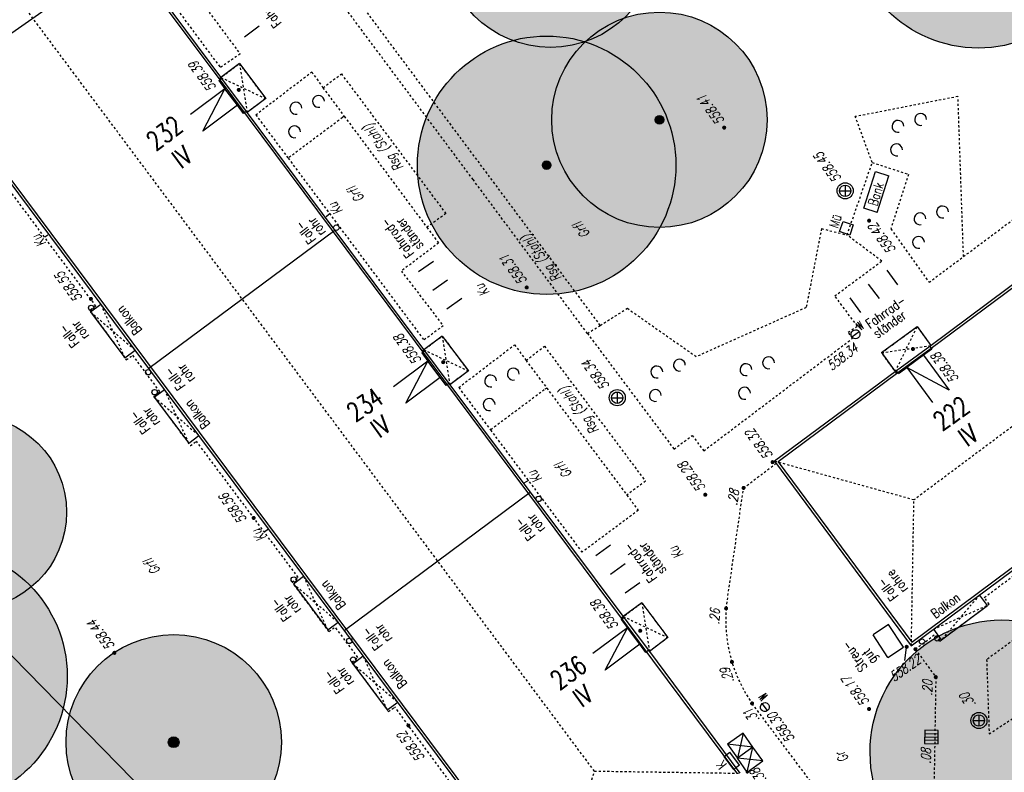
# Model space of a CAD drawing. Header units: metres. Extents: x 2 to 485, y 6 to 594.
# Tile 10 of 176: x 110 to 155, y 103 to 138. Entities that reach past the tile are written whole.
import ezdxf
from ezdxf.enums import TextEntityAlignment as Align

# ---------------------------------------------------------------- set-up
doc = ezdxf.new("R2010")
doc.units = ezdxf.units.M
doc.header["$LTSCALE"] = 0.0125
for name, pattern in [('260241_A_bea$0$GESTRICHELT', [0.4, 0.2, -0.2]), ('260241_A_bea$0$GESTRICHELTX2', [0.7, 0.5, -0.2]), ('260241_A_bea$0$PUNKTIERT', [0.2, 0, -0.2])]:
    doc.linetypes.add(name, pattern=pattern)
for name, color, linetype in [('260241_A_bea$0$B07_FLSTGR', 9, 'Continuous'), ('260241_A_bea$0$B10_GEBAEUDE', 1, 'Continuous'), ('260241_A_bea$0$B13_GEB_ZUBEHOER', 12, 'Continuous'), ('260241_A_bea$0$B14_GEB_ZUB_GESTR', 12, 'Continuous'), ('260241_A_bea$0$B15_GEB_TXT', 12, 'Continuous'), ('260241_A_bea$0$B24_EINFASS_GESTR', 5, 'Continuous'), ('260241_A_bea$0$B25_EINFASS_GEPKT', 7, '260241_A_bea$0$PUNKTIERT'), ('260241_A_bea$0$B28_VEINFASS_TXT', 5, 'Continuous'), ('260241_A_bea$0$B30_BEWSYM', 3, 'Continuous'), ('260241_A_bea$0$B32_BEWLIN_GESTR', 3, 'Continuous'), ('260241_A_bea$0$B34_ZUBEHOER_1', 6, 'Continuous'), ('260241_A_bea$0$B38_SPARTEN1_SYM', 2, 'Continuous'), ('260241_A_bea$0$B39_SPARTEN1_LIN', 2, 'Continuous'), ('260241_A_bea$0$B41_SPARTEN2_LIN', 2, 'Continuous'), ('260241_A_bea$0$B53_HAUPTHOEHEN', 4, 'Continuous'), ('260241_A_bea$0$B54_HOEHEN', 253, 'Continuous')]:
    doc.layers.add(name, color=color, linetype=linetype)
doc.layers.add('260241_A_bea$0$f_fill_baum', color=86, linetype='Continuous', lineweight=18)
doc.styles.add('260241_A_bea$0$ROMANS', font='ROMANS')
doc.styles.add('260241_A_bea$0$SIMPLEX8', font='SIMPLEX8')

# ---------------------------------------------------------------- blocks, each defined once
blk = doc.blocks.new('260241_A_bea$0$HOEHENPKT_ZENTR')
at = {"const_width": 0.75}
blk.add_lwpolyline([(-0.375, 0, 1), (0.375, 0, 1)], format="xyb", close=True, dxfattribs=at)
blk = doc.blocks.new('260241_A_bea$0$PAPIERK_RUND')
blk.add_circle((0, 0), 0.5)
blk = doc.blocks.new('260241_A_bea$0$BAUMSTAMM')
at = {"const_width": 0.5}
blk.add_lwpolyline([(-0.25, 0, 1), (0.25, 0, 1)], format="xyb", close=True, dxfattribs=at)
blk.add_circle((0, 0), 0.5)
blk = doc.blocks.new('260241_A_bea$0$GEBUESCH_SYM')
for centre in [(0, 0.127), (-0.18, 0.002), (0.18, 0.002)]:
    blk.add_arc(centre, 0.055, 309.521, 230.4790000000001)

msp = doc.modelspace()

# ---------------------------------------------------------------- hatches: boundary and pattern name
at = {"layer": '260241_A_bea$0$f_fill_baum'}
h = msp.add_hatch(color=256, dxfattribs=at)
h.dxf.hatch_style = 1
edge = h.paths.add_edge_path()
edge.add_ellipse((154.22252122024, 142.3793067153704), major_axis=(-4.242640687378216, 4.242640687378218), ratio=0.9999999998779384, start_angle=0, end_angle=360)
h = msp.add_hatch(color=256, dxfattribs=at)
h.dxf.hatch_style = 1
edge = h.paths.add_edge_path()
edge.add_ellipse((134.3495212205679, 141.4123067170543), major_axis=(3.535533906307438, 3.535533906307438), ratio=0.9999999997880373, start_angle=0, end_angle=360)
h = msp.add_hatch(color=256, dxfattribs=at)
h.dxf.hatch_style = 1
edge = h.paths.add_edge_path()
edge.add_ellipse((139.410521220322, 133.0473067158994), major_axis=(3.535533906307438, 3.535533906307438), ratio=0.9999999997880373, start_angle=0, end_angle=360)
h = msp.add_hatch(color=256, dxfattribs=at)
h.dxf.hatch_style = 1
edge = h.paths.add_edge_path()
edge.add_ellipse((134.1735212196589, 130.9393067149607), major_axis=(-4.242640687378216, 4.242640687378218), ratio=0.9999999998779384, start_angle=0, end_angle=360)
h = msp.add_hatch(color=256, dxfattribs=at)
h.dxf.hatch_style = 1
edge = h.paths.add_edge_path()
edge.add_arc((107.3765212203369, 114.8323067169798), 4.5, 0, 360)
h = msp.add_hatch(color=256, dxfattribs=at)
h.dxf.hatch_style = 1
edge = h.paths.add_edge_path()
edge.add_ellipse((105.9085212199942, 107.2113067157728), major_axis=(-4.242640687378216, 4.242640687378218), ratio=0.9999999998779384, start_angle=0, end_angle=360)
h = msp.add_hatch(color=256, dxfattribs=at)
h.dxf.hatch_style = 1
edge = h.paths.add_edge_path()
edge.add_arc((155.3168786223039, 103.7119522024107), 6.1139412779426, 76.94662665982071, 129.1172260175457, ccw=False)
edge.add_arc((155.2273331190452, 103.3257298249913), 6.510408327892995, 26.504753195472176, 76.94662664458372, ccw=False)
edge.add_arc((155.3054144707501, 103.3646678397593), 6.423156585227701, -14.3596893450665, 26.504753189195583, ccw=False)
edge.add_arc((155.6458071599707, 103.2775250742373), 6.071786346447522, 303.5555866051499, 345.64031068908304, ccw=False)
edge.add_arc((155.6339222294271, 103.295443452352), 6.09328797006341, 266.0943813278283, 303.5555865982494, ccw=False)
edge.add_arc((155.6567604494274, 103.6299631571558), 6.428586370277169, 229.6585000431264, 266.09438135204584, ccw=False)
edge.add_arc((155.7155163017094, 103.6991440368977), 6.519351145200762, 180.2104908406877, 229.6585000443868, ccw=False)
edge.add_arc((155.3284502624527, 103.6977220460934), 6.132282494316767, 129.1172260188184, 180.2104908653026, ccw=False)
h = msp.add_hatch(color=256, dxfattribs=at)
h.dxf.hatch_style = 1
edge = h.paths.add_edge_path()
edge.add_ellipse((116.852521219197, 104.1493067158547), major_axis=(3.535533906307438, 3.535533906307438), ratio=0.9999999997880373, start_angle=0, end_angle=360)

# ---------------------------------------------------------------- linework, layer by layer
at = {"color": 252}
for p, q in [((148.0385212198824, 130.0148067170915), (148.0385212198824, 129.489806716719)), ((147.7760212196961, 129.7523067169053), (148.3010212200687, 129.7523067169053)), ((147.7752011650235, 127.8594485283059), (147.9396630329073, 128.3316267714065)), ((147.9396630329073, 128.3316267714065), (148.4118412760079, 128.1671649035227)), ((148.4118412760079, 128.1671649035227), (148.2473794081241, 127.6949866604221)), ((148.2473794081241, 127.6949866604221), (147.7752011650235, 127.8594485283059)), ((148.3519819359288, 122.9679447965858), (148.6810605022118, 123.2166686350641)), ((137.4525212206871, 120.4088067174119), (137.4525212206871, 119.8838067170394)), ((137.1900212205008, 120.1463067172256), (137.7150212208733, 120.1463067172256)), ((144.4313544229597, 105.619369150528), (144.1836880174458, 105.9492442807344)), ((154.2495212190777, 105.419806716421), (154.2495212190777, 104.8948067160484)), ((153.9870212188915, 105.1573067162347), (154.512021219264, 105.1573067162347)), ((151.737101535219, 104.710805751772), (151.7270221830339, 104.0858870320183)), ((151.7320618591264, 104.3983463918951), (152.35698057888, 104.38826703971)), ((151.734581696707, 104.5545760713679), (152.359500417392, 104.5444967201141)), ((152.3620202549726, 104.7007263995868), (151.737101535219, 104.710805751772)), ((152.3519409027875, 104.0758076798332), (152.3620202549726, 104.7007263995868)), ((151.7270221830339, 104.0858870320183), (152.3519409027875, 104.0758076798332)), ((152.3544607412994, 104.2320373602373), (151.7295420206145, 104.2421167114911))]:
    msp.add_line(p, q, dxfattribs=at)
for centre, major_axis, ratio, start_param, end_param in [((148.0385212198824, 129.7523067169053), (-0.2651650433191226, 0.2651650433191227), 0.9999999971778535, 3.926990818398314, 10.2101761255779), ((148.0385212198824, 129.7523067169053), (-0.1856155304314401, 0.1856155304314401), 0.9999999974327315, 3.926990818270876, 10.21017612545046), ((124.4057212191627, 128.0410837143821), (0.08838834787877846, 0.08838834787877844), 0.999999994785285, 5.497787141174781, 11.78097244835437), ((113.0191792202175, 124.316366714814), (0.08838834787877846, 0.08838834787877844), 0.999999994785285, 5.497787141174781, 11.78097244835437), ((148.5165212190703, 123.0923067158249), (0.1458407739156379, 0.1458407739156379), 0.9999999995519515, 6.145002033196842, 12.42818734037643), ((115.6672892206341, 121.3303317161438), (0.08838834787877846, 0.08838834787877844), 0.999999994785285, 5.497787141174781, 11.78097244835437), ((115.9669012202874, 120.4005927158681), (0.08838834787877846, 0.08838834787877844), 0.999999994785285, 5.497787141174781, 11.78097244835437), ((137.4525212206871, 120.1463067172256), (-0.2651650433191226, 0.2651650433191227), 0.9999999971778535, 3.926990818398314, 10.2101761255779), ((137.4525212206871, 120.1463067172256), (-0.1856155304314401, 0.1856155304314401), 0.9999999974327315, 3.926990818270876, 10.21017612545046), ((133.8036982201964, 115.4489377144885), (0.08838834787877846, 0.08838834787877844), 0.999999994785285, 5.497787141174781, 11.78097244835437), ((122.429849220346, 111.7044737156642), (0.08838834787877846, 0.08838834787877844), 0.999999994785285, 5.497787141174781, 11.78097244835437), ((125.0029642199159, 108.8557887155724), (0.08838834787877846, 0.08838834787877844), 0.999999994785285, 5.497787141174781, 11.78097244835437), ((151.6101442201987, 108.8203277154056), (0.08838834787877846, 0.08838834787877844), 0.999999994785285, 5.497787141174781, 11.78097244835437), ((152.3108642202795, 108.9700687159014), (0.08838834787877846, 0.08838834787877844), 0.999999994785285, 5.497787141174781, 11.78097244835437), ((125.1892882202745, 107.9848787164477), (0.08838834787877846, 0.08838834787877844), 0.999999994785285, 5.497787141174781, 11.78097244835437), ((144.3075212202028, 105.7843067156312), (-0.1458407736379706, 0.1458407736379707), 0.9999999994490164, -0.1413927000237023, 6.141792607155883), ((154.2495212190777, 105.1573067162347), (-0.2651650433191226, 0.2651650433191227), 0.9999999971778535, 3.926990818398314, 10.2101761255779), ((154.2495212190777, 105.1573067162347), (-0.1856155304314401, 0.1856155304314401), 0.9999999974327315, 3.926990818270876, 10.21017612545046)]:
    msp.add_ellipse(centre, major_axis=major_axis, ratio=ratio, start_param=start_param, end_param=end_param, dxfattribs=at)
at = {"layer": '260241_A_bea$0$B07_FLSTGR', "color": 30, "linetype": 'Continuous'}
msp.add_line((147.9715212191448, 68.76030671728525), (68.77152121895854, 149.5203067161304), dxfattribs=at)
at = {"layer": '260241_A_bea$0$B10_GEBAEUDE', "color": 7, "linetype": 'Continuous'}
for p, q in [((134.5577402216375, 96.40749171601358), (86.69848621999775, 160.5668757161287)), ((103.1261322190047, 156.1653627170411), (118.9893982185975, 134.9027557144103)), ((114.7043772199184, 140.8302117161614), (105.8780242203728, 134.6711077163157)), ((151.1352422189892, 108.7964597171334), (187.2524352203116, 135.7396277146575)), ((118.9893982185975, 134.9027557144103), (142.9897532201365, 102.7334597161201)), ((162.9302232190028, 130.5520837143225), (152.0377242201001, 122.4307117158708)), ((124.339334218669, 127.9158287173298), (115.703102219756, 121.4997597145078)), ((152.0377242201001, 122.4307117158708), (150.4856392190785, 121.299650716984)), ((150.4856392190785, 121.299650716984), (144.9273132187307, 117.1704677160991)), ((144.9273132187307, 117.1704677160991), (151.1352422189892, 108.7964597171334)), ((124.7735322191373, 109.3400797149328), (133.4107102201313, 115.7568507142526))]:
    msp.add_line(p, q, dxfattribs=at)
at = {"layer": '260241_A_bea$0$B13_GEB_ZUBEHOER', "color": 7, "linetype": 'Continuous'}
for p, q in [((110.9625212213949, 145.8693067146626), (119.0785212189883, 134.9693067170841)), ((119.9055212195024, 135.6583067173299), (119.0434442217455, 135.0164157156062)), ((119.9055212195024, 135.6583067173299), (121.1245212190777, 134.0313067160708)), ((151.1105212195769, 108.6283067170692), (187.4205212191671, 135.7153067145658)), ((118.9485592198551, 134.8722607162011), (118.9893982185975, 134.9027557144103)), ((118.9893982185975, 134.9027557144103), (119.0785212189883, 134.9693067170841)), ((119.0785212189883, 134.9693067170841), (120.219521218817, 133.4413067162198)), ((119.2345212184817, 134.4893067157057), (117.6342712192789, 133.2896407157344)), ((118.2092712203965, 132.5226407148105), (119.2345212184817, 134.4893067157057)), ((118.9485592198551, 134.8722607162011), (119.2345212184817, 134.4893067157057)), ((119.8095212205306, 133.7223067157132), (119.2345212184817, 134.4893067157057)), ((121.1245212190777, 134.0313067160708), (120.2597952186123, 133.3872347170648)), ((119.8095212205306, 133.7223067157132), (118.2092712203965, 132.5226407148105)), ((120.0925212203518, 133.3463067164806), (119.8095212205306, 133.7223067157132)), ((115.0676152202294, 122.3516827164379), (106.9744382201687, 133.2012737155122)), ((120.219521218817, 133.4413067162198), (120.0925212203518, 133.3463067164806)), ((120.219521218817, 133.4413067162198), (128.500521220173, 122.3233067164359)), ((162.8585212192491, 130.6483067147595), (151.9665212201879, 122.5273067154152)), ((112.9865212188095, 124.130306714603), (113.4711822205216, 124.4918367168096)), ((112.9865212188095, 124.130306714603), (114.5882972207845, 121.9941387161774)), ((149.730437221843, 122.2371347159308), (151.3830402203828, 123.4455147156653)), ((151.3830402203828, 123.4455147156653), (152.021441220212, 122.5672267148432)), ((129.3243192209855, 123.0087447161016), (128.4656292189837, 122.3702307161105)), ((129.3243192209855, 123.0087447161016), (130.5369132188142, 121.3881307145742)), ((114.5882972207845, 121.9941387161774), (115.0676152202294, 122.3516827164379)), ((116.4275132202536, 120.5286247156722), (115.0676152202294, 122.3516827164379)), ((128.3710692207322, 122.2267707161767), (128.500521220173, 122.3233067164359)), ((128.3710692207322, 122.2267707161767), (128.6555282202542, 121.8453207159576)), ((128.500521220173, 122.3233067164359), (129.6355212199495, 120.8013067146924)), ((149.730437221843, 122.2371347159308), (150.3666732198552, 121.3615387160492)), ((151.9665212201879, 122.5273067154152), (150.414521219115, 121.3963067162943)), ((151.6787592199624, 122.1177557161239), (150.8996852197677, 121.5477587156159)), ((152.0606912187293, 122.3983097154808), (151.6787592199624, 122.1177557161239)), ((151.6787592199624, 122.1177557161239), (152.8679852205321, 120.4923147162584)), ((151.9665212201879, 122.5273067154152), (152.0606912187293, 122.3983097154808)), ((128.6555282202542, 121.8453207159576), (127.0615582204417, 120.651958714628)), ((127.6335362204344, 119.8879697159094), (128.6555282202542, 121.8453207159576)), ((129.2275062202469, 121.0813307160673), (128.6555282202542, 121.8453207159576)), ((130.5369132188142, 121.3881307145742), (129.6755842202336, 120.7474467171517)), ((150.414521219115, 121.3963067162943), (144.7595212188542, 117.1953067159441)), ((150.5107172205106, 121.2643037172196), (150.414521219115, 121.3963067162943)), ((150.5107172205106, 121.2643037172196), (150.8996852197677, 121.5477587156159)), ((152.8679852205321, 120.4923147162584), (150.8996852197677, 121.5477587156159)), ((150.8996852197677, 121.5477587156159), (152.0889122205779, 119.9223187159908)), ((129.2275062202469, 121.0813307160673), (127.6335362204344, 119.8879697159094)), ((129.5090202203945, 120.706805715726), (129.2275062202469, 121.0813307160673)), ((129.6355212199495, 120.8013067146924), (129.5090202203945, 120.706805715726)), ((129.6355212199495, 120.8013067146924), (137.7655212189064, 109.9413067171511)), ((115.9527452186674, 120.1744747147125), (116.4275132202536, 120.5286247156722)), ((124.4847102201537, 109.7272697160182), (116.4275132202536, 120.5286247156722)), ((115.9527452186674, 120.1744747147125), (117.5545212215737, 118.0383067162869)), ((117.5545212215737, 118.0383067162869), (118.0239462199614, 118.3884707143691)), ((144.7595212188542, 117.1953067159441), (151.1105212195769, 108.6283067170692)), ((122.4095212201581, 111.5103067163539), (122.8882732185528, 111.8674287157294)), ((122.4095212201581, 111.5103067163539), (124.0036712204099, 109.3684417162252)), ((154.6475212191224, 110.5043067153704), (154.2820382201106, 110.9942357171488)), ((138.5903862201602, 110.6279317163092), (137.7305672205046, 109.9882917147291)), ((138.5903862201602, 110.6279317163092), (139.8051152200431, 109.0051897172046)), ((152.5165212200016, 108.9093067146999), (154.6475212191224, 110.5043067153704)), ((137.6358992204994, 109.8446007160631), (137.7655212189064, 109.9413067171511)), ((137.6358992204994, 109.8446007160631), (137.9208592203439, 109.4626497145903)), ((137.7655212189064, 109.9413067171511), (138.9025212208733, 108.4173067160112)), ((124.0036712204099, 109.3684417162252), (124.4847102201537, 109.7272697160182)), ((125.6580912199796, 108.1542537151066), (124.4847102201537, 109.7272697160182)), ((137.9208592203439, 109.4626497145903), (136.3247962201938, 108.2671867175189)), ((136.8977812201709, 107.5021927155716), (137.9208592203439, 109.4626497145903)), ((138.4938442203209, 108.6976567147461), (137.9208592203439, 109.4626497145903)), ((152.5165212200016, 108.9093067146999), (152.1485032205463, 109.4026337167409)), ((139.8051152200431, 109.0051897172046), (138.9426542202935, 108.3633767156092)), ((138.4938442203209, 108.6976567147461), (136.8977812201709, 107.5021927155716)), ((138.7758532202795, 108.3226397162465), (138.4938442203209, 108.6976567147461)), ((138.9025212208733, 108.4173067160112), (138.7758532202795, 108.3226397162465)), ((138.9025212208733, 108.4173067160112), (143.1435212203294, 102.7113067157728)), ((125.1753712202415, 107.7941717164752), (125.6580912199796, 108.1542537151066)), ((134.535521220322, 96.25330671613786), (125.6580912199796, 108.1542537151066)), ((125.1753712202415, 107.7941717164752), (126.7695212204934, 105.6523067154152)), ((126.7695212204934, 105.6523067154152), (127.2545282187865, 106.014094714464))]:
    msp.add_line(p, q, dxfattribs=at)
at = {"layer": '260241_A_bea$0$B14_GEB_ZUB_GESTR', "color": 7, "linetype": '260241_A_bea$0$GESTRICHELTX2'}
for p, q in [((136.3915212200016, 102.8103067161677), (94.0615212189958, 159.5403067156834)), ((179.9815212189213, 136.8503067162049), (151.2315212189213, 115.4003067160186)), ((119.9055212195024, 135.6583067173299), (120.2597952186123, 133.3872347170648)), ((119.0434442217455, 135.0164157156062), (121.1245212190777, 134.0313067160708)), ((114.5882972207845, 121.9941387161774), (113.4711822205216, 124.4918367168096)), ((112.9865212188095, 124.130306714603), (115.0676152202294, 122.3516827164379)), ((150.3666732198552, 121.3615387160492), (151.3830402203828, 123.4455147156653)), ((129.3243192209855, 123.0087447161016), (129.6755842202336, 120.7474467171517)), ((149.730437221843, 122.2371347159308), (152.021441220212, 122.5672267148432)), ((128.4656292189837, 122.3702307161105), (130.5369132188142, 121.3881307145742)), ((117.5545212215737, 118.0383067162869), (116.4275132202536, 120.5286247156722)), ((115.9527452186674, 120.1744747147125), (118.0239462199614, 118.3884707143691)), ((151.2315212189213, 115.4003067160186), (144.7595212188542, 117.1953067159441)), ((151.1105212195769, 108.6283067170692), (151.2315212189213, 115.4003067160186)), ((124.0036712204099, 109.3684417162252), (122.8882732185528, 111.8674287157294)), ((122.4095212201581, 111.5103067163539), (124.4847102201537, 109.7272697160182)), ((154.2820382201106, 110.9942357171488), (152.5165212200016, 108.9093067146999)), ((138.5903862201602, 110.6279317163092), (138.9426542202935, 108.3633767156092)), ((152.1485032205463, 109.4026337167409), (154.6475212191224, 110.5043067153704)), ((137.7305672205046, 109.9882917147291), (139.8051152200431, 109.0051897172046)), ((126.7695212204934, 105.6523067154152), (125.6580912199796, 108.1542537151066)), ((125.1753712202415, 107.7941717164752), (127.2545282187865, 106.014094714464)), ((134.535521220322, 96.25330671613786), (136.3915212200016, 102.8103067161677)), ((136.3915212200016, 102.8103067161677), (143.1435212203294, 102.7113067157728))]:
    msp.add_line(p, q, dxfattribs=at)
at = {"layer": '260241_A_bea$0$B24_EINFASS_GESTR', "color": 252, "linetype": '260241_A_bea$0$GESTRICHELT'}
for p, q in [((143.3175212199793, 115.9563067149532), (144.9273132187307, 117.1704677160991)), ((142.5095212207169, 110.3653067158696), (143.3175212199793, 115.9563067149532)), ((151.3025212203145, 108.4693067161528), (152.2465212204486, 107.1723067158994)), ((152.2465212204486, 107.1723067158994), (152.136521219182, 100.3523067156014)), ((149.4305212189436, 98.34030671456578), (143.715521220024, 105.9523067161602))]:
    msp.add_line(p, q, dxfattribs=at)
msp.add_arc((149.2610422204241, 109.839095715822), 6.771996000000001, 175.543399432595, 215.0261537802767, dxfattribs=at)
at = {"layer": '260241_A_bea$0$B25_EINFASS_GEPKT', "color": 7, "linetype": '260241_A_bea$0$PUNKTIERT', "ltscale": 0.5}
for p, q in [((136.6643922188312, 123.5057887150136), (117.1545212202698, 149.6853067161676)), ((111.4125212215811, 145.7063067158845), (119.0195212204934, 135.4703067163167)), ((130.7545212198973, 130.2743067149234), (120.7365212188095, 143.7153067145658)), ((118.0145212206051, 138.689306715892), (119.9385212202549, 136.1053067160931)), ((119.9385212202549, 136.1053067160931), (119.0195212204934, 135.4703067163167)), ((153.5344882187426, 126.7003397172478), (165.9745212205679, 135.9823067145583)), ((118.9542482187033, 134.949869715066), (119.9055212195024, 135.6583067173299)), ((119.9055212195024, 135.6583067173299), (121.1245212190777, 134.0313067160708)), ((120.6615212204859, 133.2833067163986), (123.2635212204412, 135.2693067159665)), ((123.2635212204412, 135.2693067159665), (123.7865212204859, 134.5383067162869)), ((123.7865212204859, 134.5383067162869), (124.6395212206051, 135.1803067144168)), ((124.6395212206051, 135.1803067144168), (129.4925212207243, 128.693306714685)), ((123.7865212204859, 134.5383067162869), (124.7748602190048, 133.2104827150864)), ((121.1245212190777, 134.0313067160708), (120.1700362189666, 133.3202677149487)), ((120.6615212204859, 133.2833067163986), (122.1681582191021, 131.2657167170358)), ((124.7748602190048, 133.2104827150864), (128.6105212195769, 128.0573067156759)), ((122.1681582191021, 131.2657167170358), (128.4755212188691, 122.8193067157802)), ((113.2415212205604, 124.3993067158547), (108.4386792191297, 130.8377477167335)), ((148.1235212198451, 127.7003067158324), (149.2945212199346, 131.0623067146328)), ((149.2945212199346, 131.0623067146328), (150.9755212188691, 130.5133067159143)), ((150.9755212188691, 130.5133067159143), (150.1605212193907, 127.9833067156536)), ((136.066521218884, 123.1303067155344), (130.7545212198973, 130.2743067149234)), ((129.4925212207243, 128.693306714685), (128.6105212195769, 128.0573067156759)), ((128.6105212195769, 128.0573067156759), (129.156521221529, 127.3273067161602)), ((149.7355212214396, 126.4863067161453), (148.1235212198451, 127.7003067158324)), ((150.1605212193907, 127.9833067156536), (151.9315212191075, 125.5043067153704)), ((129.156521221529, 127.3273067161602), (127.4255212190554, 126.0283067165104)), ((151.9315212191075, 125.5043067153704), (153.5344882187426, 126.7003397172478)), ((147.5565212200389, 124.8723067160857), (149.7355212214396, 126.4863067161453)), ((127.4255212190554, 126.0283067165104), (129.3665212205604, 123.4863067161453)), ((148.6035212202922, 123.470306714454), (147.5565212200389, 124.8723067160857)), ((113.2415212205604, 124.3993067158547), (112.9535212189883, 124.2023067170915)), ((112.9535212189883, 124.2023067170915), (114.6525212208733, 121.9033067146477)), ((129.3665212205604, 123.4863067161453), (128.4755212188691, 122.8193067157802)), ((148.1785212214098, 123.1853067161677), (148.6035212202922, 123.470306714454)), ((136.066521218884, 123.1303067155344), (140.0875212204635, 117.7583067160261)), ((148.3835212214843, 122.9063067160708), (148.1785212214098, 123.1853067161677)), ((149.730437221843, 122.2371347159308), (151.3830402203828, 123.4455147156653)), ((151.3830402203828, 123.4455147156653), (152.0878202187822, 122.4760577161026)), ((128.3767832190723, 122.304034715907), (129.3243192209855, 123.0087447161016)), ((129.3243192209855, 123.0087447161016), (130.5369132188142, 121.3881307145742)), ((130.090521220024, 120.6193067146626), (132.6845212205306, 122.6043067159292)), ((132.6845212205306, 122.6043067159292), (133.2165212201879, 121.8773067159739)), ((141.4665212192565, 117.6783067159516), (148.3835212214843, 122.9063067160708)), ((114.6525212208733, 121.9033067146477), (114.9385212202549, 122.1153067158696)), ((114.9385212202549, 122.1153067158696), (116.2085212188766, 120.4093067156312)), ((133.2165212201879, 121.8773067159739), (134.0705212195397, 122.5343067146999)), ((134.0705212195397, 122.5343067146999), (138.7595212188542, 116.2693067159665)), ((150.4326352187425, 121.2709427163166), (149.730437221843, 122.2371347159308)), ((133.2165212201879, 121.8773067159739), (134.1764352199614, 120.5960557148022)), ((130.5369132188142, 121.3881307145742), (129.5861762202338, 120.6808327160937)), ((116.2085212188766, 120.4093067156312), (115.9185212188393, 120.2223067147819)), ((130.090521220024, 120.6193067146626), (131.5654102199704, 118.648063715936)), ((134.1764352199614, 120.5960557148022), (137.9005212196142, 115.6253067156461)), ((115.9185212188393, 120.2223067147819), (115.9527452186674, 120.1744747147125)), ((115.9527452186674, 120.1744747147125), (117.625521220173, 117.9193067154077)), ((131.5654102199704, 118.648063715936), (135.8135212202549, 112.9703067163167)), ((117.625521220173, 117.9193067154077), (117.9095212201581, 118.1243067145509)), ((122.6361082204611, 111.8040847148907), (117.9095212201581, 118.1243067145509)), ((140.0875212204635, 117.7583067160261), (140.9335212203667, 118.3943067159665)), ((140.9335212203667, 118.3943067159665), (141.4665212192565, 117.6783067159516)), ((166.5345212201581, 116.6533067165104), (154.6075212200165, 107.9843067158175)), ((138.7595212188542, 116.2693067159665), (137.9005212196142, 115.6253067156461)), ((137.9005212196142, 115.6253067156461), (138.4295212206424, 114.9143067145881)), ((154.499718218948, 110.8696757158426), (160.8258502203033, 115.5889247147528)), ((138.4295212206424, 114.9143067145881), (135.8135212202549, 112.9703067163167)), ((154.7245212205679, 104.537306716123), (168.6695212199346, 113.6913067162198)), ((122.349729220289, 111.5904627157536), (122.6361082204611, 111.8040847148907)), ((124.063463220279, 109.2882857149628), (122.349729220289, 111.5904627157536)), ((154.7276752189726, 110.5641007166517), (154.499718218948, 110.8696757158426)), ((137.6416052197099, 109.9219797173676), (138.5903862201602, 110.6279317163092)), ((138.5903862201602, 110.6279317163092), (139.8051152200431, 109.0051897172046)), ((152.4363672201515, 108.84951271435), (154.7276752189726, 110.5641007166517)), ((124.063463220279, 109.2882857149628), (124.3521282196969, 109.5036137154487)), ((125.405925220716, 108.0909097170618), (124.3521282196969, 109.5036137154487)), ((139.8051152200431, 109.0051897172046), (138.8531292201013, 108.2966447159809)), ((151.3025212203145, 108.4693067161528), (152.2058762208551, 109.1584857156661)), ((152.4363672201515, 108.84951271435), (152.2058762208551, 109.1584857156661)), ((125.1155792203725, 107.8743277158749), (125.405925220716, 108.0909097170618)), ((154.6075212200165, 107.9843067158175), (154.7245212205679, 104.537306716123)), ((125.1155792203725, 107.8743277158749), (126.8293132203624, 105.5721507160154)), ((126.8293132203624, 105.5721507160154), (127.1219462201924, 105.7904387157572)), ((131.7835212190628, 99.46230671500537), (127.1219462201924, 105.7904387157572))]:
    msp.add_line(p, q, dxfattribs=at)
at = {"layer": '260241_A_bea$0$B28_VEINFASS_TXT', "color": 252, "linetype": 'Continuous'}
for p, q in [((123.9305552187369, 128.5652327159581), (124.1239672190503, 128.7184037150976)), ((111.010709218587, 127.6877007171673), (110.8661742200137, 127.5925747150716)), ((133.1267522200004, 116.1884867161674), (133.3473462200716, 116.3128247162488)), ((121.2336262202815, 114.025847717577), (121.0747572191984, 113.9200937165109))]:
    msp.add_line(p, q, dxfattribs=at)
at = {"layer": '260241_A_bea$0$B30_BEWSYM'}
msp.add_lwpolyline([(151.459537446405, 108.4554948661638, -0.2316523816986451), (156.6977649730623, 109.6679097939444, -0.2237183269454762), (161.0534802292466, 106.2311431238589, -0.1802187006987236), (161.5278980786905, 101.771671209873, -0.1857214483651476), (159.0019611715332, 98.21760218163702, -0.1649267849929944), (155.2188893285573, 97.21630650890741, -0.1603346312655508), (151.4952663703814, 98.73009685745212, -0.2191691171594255), (149.1962091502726, 103.6751935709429, -0.226704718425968)], format="xyb", close=True, dxfattribs=at)
msp.add_circle((107.3765212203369, 114.8323067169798), 4.5, dxfattribs=at)
at = {"layer": '260241_A_bea$0$B32_BEWLIN_GESTR', "linetype": '260241_A_bea$0$GESTRICHELT'}
for p, q in [((153.2775212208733, 134.1293067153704), (148.5085212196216, 133.1953067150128)), ((153.5344882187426, 126.7003397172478), (153.2775212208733, 134.1293067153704)), ((124.6915212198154, 133.1483067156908), (122.1681582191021, 131.2657167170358)), ((124.7748602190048, 133.2104827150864), (124.6915212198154, 133.1483067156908)), ((149.2945212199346, 131.0623067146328), (148.5085212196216, 133.1953067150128)), ((146.9395212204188, 127.9973067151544), (146.2255212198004, 124.3323067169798)), ((146.9395212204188, 127.9973067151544), (148.1235212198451, 127.7003067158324)), ((136.6643922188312, 123.5057887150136), (137.9215212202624, 124.2953067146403)), ((137.9215212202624, 124.2953067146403), (141.1235212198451, 122.0503067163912)), ((146.2255212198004, 124.3323067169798), (141.1235212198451, 122.0503067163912)), ((136.066521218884, 123.1303067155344), (136.6643922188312, 123.5057887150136)), ((134.0655212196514, 120.513306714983), (131.5654102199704, 118.648063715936)), ((134.1764352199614, 120.5960557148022), (134.0655212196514, 120.513306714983))]:
    msp.add_line(p, q, dxfattribs=at)
at = {"layer": '260241_A_bea$0$B34_ZUBEHOER_1', "color": 252, "linetype": 'Continuous'}
for p, q in [((120.8145212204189, 137.3903067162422), (120.1335212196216, 136.8873067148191)), ((148.906821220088, 128.9405067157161), (149.4478212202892, 130.6495067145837)), ((149.4478212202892, 130.6495067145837), (150.0675212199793, 130.4533067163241)), ((149.5265212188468, 128.744306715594), (150.0675212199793, 130.4533067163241)), ((149.5265212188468, 128.744306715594), (148.906821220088, 128.9405067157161)), ((128.2245212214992, 126.0063067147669), (128.9155212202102, 126.4913067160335)), ((149.9705212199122, 126.0613067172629), (150.4727892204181, 125.3865067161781)), ((128.8815212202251, 125.1333067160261), (129.5725212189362, 125.6183067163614)), ((149.1120212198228, 125.4223067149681), (149.6141552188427, 124.7474067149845)), ((130.2295212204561, 124.7453067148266), (129.5385212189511, 124.2603067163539)), ((148.2535212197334, 124.7833067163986), (148.7555212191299, 124.1083067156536)), ((136.4505212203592, 112.8183067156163), (137.1405212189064, 113.3083067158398)), ((137.8215212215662, 112.4328067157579), (137.1315212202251, 111.942806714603)), ((138.5025212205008, 111.5573067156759), (137.8125212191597, 111.0673067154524)), ((150.0571212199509, 109.6217067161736), (149.3305212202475, 109.1433067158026)), ((150.7511212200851, 108.5677067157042), (150.0571212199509, 109.6217067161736)), ((150.0245212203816, 108.0893067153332), (149.3305212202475, 109.1433067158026)), ((150.0245212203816, 108.0893067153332), (150.7511212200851, 108.5677067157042))]:
    msp.add_line(p, q, dxfattribs=at)
at = {"layer": '260241_A_bea$0$B39_SPARTEN1_LIN', "color": 252, "linetype": 'Continuous'}
for p, q in [((142.4160212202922, 103.4873067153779), (142.6815212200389, 103.6833067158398)), ((142.8620212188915, 102.8833067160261), (142.4160212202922, 103.4873067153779)), ((143.1275212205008, 103.0793067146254), (142.6815212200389, 103.6833067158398)), ((143.1275212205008, 103.0793067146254), (142.8620212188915, 102.8833067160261))]:
    msp.add_line(p, q, dxfattribs=at)
at = {"layer": '260241_A_bea$0$B41_SPARTEN2_LIN', "color": 252, "linetype": 'Continuous'}
for p, q in [((143.3000212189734, 104.566706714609), (142.5785212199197, 104.0543067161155)), ((143.3000212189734, 104.566706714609), (143.0355212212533, 103.4108067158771)), ((143.7570212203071, 103.9232067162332), (143.3000212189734, 104.566706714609)), ((143.7570212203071, 103.9232067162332), (142.5785212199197, 104.0543067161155)), ((142.5785212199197, 104.0543067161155), (143.0355212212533, 103.4108067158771)), ((143.7570212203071, 103.9232067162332), (143.0355212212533, 103.4108067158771)), ((143.4925212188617, 102.7673067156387), (143.7570212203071, 103.9232067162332)), ((144.2140212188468, 103.2797067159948), (143.7570212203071, 103.9232067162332)), ((143.4925212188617, 102.7673067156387), (143.0355212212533, 103.4108067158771)), ((144.2140212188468, 103.2797067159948), (143.0355212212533, 103.4108067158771)), ((143.4925212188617, 102.7673067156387), (144.2140212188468, 103.2797067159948))]:
    msp.add_line(p, q, dxfattribs=at)
at = {"layer": '260241_A_bea$0$B53_HAUPTHOEHEN', "color": 252, "linetype": 'Continuous'}
msp.add_line((150.8771112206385, 108.542517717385), (150.7902722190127, 107.9503867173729), dxfattribs=at)

# ---------------------------------------------------------------- block references
at = {"layer": '260241_A_bea$0$B30_BEWSYM'}
for name, p, xscale, yscale in [('260241_A_bea$0$PAPIERK_RUND', (154.22252122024, 142.3793067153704), 12, 12), ('260241_A_bea$0$PAPIERK_RUND', (134.3495212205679, 141.4123067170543), 10, 10), ('260241_A_bea$0$PAPIERK_RUND', (139.410521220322, 133.0473067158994), 10, 10), ('260241_A_bea$0$PAPIERK_RUND', (134.1735212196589, 130.9393067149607), 12, 12), ('260241_A_bea$0$BAUMSTAMM', (139.410521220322, 133.0473067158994), 0.4000000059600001, 0.4000000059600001), ('260241_A_bea$0$BAUMSTAMM', (134.1735212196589, 130.9393067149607), 0.4000000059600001, 0.4000000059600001), ('260241_A_bea$0$PAPIERK_RUND', (105.9085212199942, 107.2113067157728), 12, 12), ('260241_A_bea$0$PAPIERK_RUND', (116.852521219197, 104.1493067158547), 10, 10), ('260241_A_bea$0$BAUMSTAMM', (116.852521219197, 104.1493067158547), 0.5, 0.5)]:
    msp.add_blockref(name, p, dxfattribs=dict(at, xscale=xscale, yscale=yscale))
at = {"layer": '260241_A_bea$0$B30_BEWSYM', "xscale": 5, "yscale": 5, "rotation": 51.63593642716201}
for p in [(123.0258252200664, 133.1912397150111), (150.9896842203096, 132.351724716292), (152.0106352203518, 128.0558617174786), (139.7884872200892, 120.9457707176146), (143.9289712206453, 121.0535677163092), (132.0714412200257, 120.5274557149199)]:
    msp.add_blockref('260241_A_bea$0$GEBUESCH_SYM', p, dxfattribs=at)
at = {"layer": '260241_A_bea$0$B54_HOEHEN', "color": 252}
for p, xscale, yscale in [((119.875521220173, 134.4383067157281), 0.125, 0.125), ((142.4185212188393, 132.6843067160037), 0.125, 0.125), ((149.1515212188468, 128.3653067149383), 0.125, 0.125), ((133.2475212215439, 125.2633067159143), 0.125, 0.125), ((113.0065212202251, 124.7353067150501), 0.125, 0.125), ((151.183521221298, 122.4083067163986), 0.125, 0.125), ((129.3675212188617, 121.7953067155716), 0.125, 0.125), ((144.6675212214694, 117.1533067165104), 0.125, 0.125), ((141.5385212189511, 115.6413067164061), 0.125, 0.125), ((120.566521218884, 114.5613067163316), 0.125, 0.125), ((138.5185212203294, 109.3243067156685), 0.125, 0.125), ((114.098521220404, 108.3003067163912), 0.125, 0.125), ((150.8945212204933, 108.5793067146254), 0.125, 0.125), ((149.1485212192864, 105.6913067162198), 0.125, 0.125), ((127.7545212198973, 104.9243067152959), 0.125, 0.125), ((143.4925212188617, 102.7673067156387), 0.10000000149, 0.10000000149)]:
    msp.add_blockref('260241_A_bea$0$HOEHENPKT_ZENTR', p, dxfattribs=dict(at, xscale=xscale, yscale=yscale))
at = {"layer": '260241_A_bea$0$B54_HOEHEN', "color": 252, "xscale": 0.1249999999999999, "yscale": 0.1249999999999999, "rotation": 358.199999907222}
for p in [(143.3175212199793, 115.9563067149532), (142.5095212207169, 110.3653067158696), (151.3025212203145, 108.4693067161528), (142.7785212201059, 107.880306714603), (152.2465212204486, 107.1723067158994), (143.715521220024, 105.9523067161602)]:
    msp.add_blockref('260241_A_bea$0$HOEHENPKT_ZENTR', p, dxfattribs=at)

# ---------------------------------------------------------------- texts
at = {"color": 252, "style": '260241_A_bea$0$SIMPLEX8'}
for height, rotation, oblique, width, p in [(0.4125000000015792, 37.08268159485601, 359.9999999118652, 0.5599999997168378, (148.7621706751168, 123.2544701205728)), (0.4125000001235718, 126.898794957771, 9.980056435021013e-08, 0.5599999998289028, (144.4685171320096, 106.2881379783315))]:
    msp.add_text('W', height=height, rotation=rotation, dxfattribs=dict(at, oblique=oblique, width=width)).set_placement(p)
at = {"layer": '260241_A_bea$0$B15_GEB_TXT', "color": 7, "style": '260241_A_bea$0$ROMANS', "width": 0.75}
for s, height, rotation, p in [('232', 0.875, 36.998099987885, (116.0193602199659, 131.5715267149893)), ('IV', 0.875, 36.99810000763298, (117.2076032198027, 130.7582077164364)), ('Balkon', 0.45, 127.6009457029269, (115.4004232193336, 123.2758867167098)), ('234', 0.875, 35.13419998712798, (125.2950962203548, 118.9849267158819)), ('Balkon', 0.45, 127.6009457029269, (118.5650102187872, 118.914523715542)), ('222', 0.875, 35.3763, (152.5379152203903, 118.57373271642)), ('IV', 0.875, 35.1342, (126.4089402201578, 118.2505617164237)), ('IV', 0.875, 35.3763, (153.7033962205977, 117.8383547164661)), ('Balkon', 0.45, 127.600945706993, (124.8691522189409, 110.5214247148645)), ('Balkon', 0.45, 36.966534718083, (152.2376672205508, 109.8736547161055)), ('Balkon', 0.45, 127.6009457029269, (127.7216722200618, 106.8608457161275)), ('236', 0.875, 35.836350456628, (134.7566952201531, 106.5393277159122)), ('IV', 0.875, 35.923813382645, (135.8141502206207, 105.7443437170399))]:
    msp.add_text(s, height=height, rotation=rotation, dxfattribs=at).set_placement(p)
at = {"layer": '260241_A_bea$0$B28_VEINFASS_TXT', "color": 252, "style": '260241_A_bea$0$ROMANS', "oblique": 15.000035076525, "width": 0.75}
for s, rotation, p in [('Rsg (Stahl)', 126.43547532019, (126.7682672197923, 131.8845017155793)), ('Grfl', 127.717429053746, (125.4891442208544, 129.717763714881)), ('Ku', 127.006297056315, (124.550657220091, 129.0494507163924)), ('Grfl', 127.717429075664, (135.9743762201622, 128.0585507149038)), ('Ku', 127.084250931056, (110.7819832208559, 127.5547027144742)), ('Rsg (Stahl)', 126.435475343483, (134.112459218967, 126.7483127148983)), ('Ku', 126.550761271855, (131.3726262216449, 125.2610597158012)), ('Rsg (Stahl)', 126.435475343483, (135.8618242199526, 119.6854197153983)), ('Grfl', 127.71742904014, (135.1339962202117, 116.9135147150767)), ('Ku', 127.006297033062, (133.8038662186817, 116.6042967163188)), ('Ku', 127.084250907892, (120.9915632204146, 113.8809037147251)), ('Ku', 126.550761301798, (140.3705592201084, 113.076949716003)), ('Grfl', 126.70265173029, (116.030986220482, 112.4317467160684)), ('Gr', 126.89879051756, (148.0854542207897, 103.5844087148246))]:
    msp.add_text(s, height=0.45, rotation=rotation, dxfattribs=at).set_placement(p, align=Align.CENTER)
at = {"layer": '260241_A_bea$0$B34_ZUBEHOER_1', "color": 252, "style": '260241_A_bea$0$ROMANS', "width": 0.75}
for s, rotation, p in [('Fahrrad-', 126.5075795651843, (121.8834699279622, 137.5297658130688)), ('Bank', 73.105069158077, (149.518506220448, 129.0086427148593)), ('Mü', 73.105069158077, (147.7022312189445, 127.9831487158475)), ('Fall-', 127.0174459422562, (123.490310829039, 127.4968542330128)), ('rohr', 127.0174459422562, (123.9394402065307, 127.8355119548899)), ('Fahrrad-', 126.5075795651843, (128.037513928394, 126.8415538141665)), ('ständer', 126.5075795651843, (128.4768906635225, 127.1934252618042)), ('Fahrrad-', 35.69216830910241, (149.1932107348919, 123.3270692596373)), ('ständer', 35.69216830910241, (149.5387937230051, 122.8827294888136)), ('rohr', 126.314429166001, (112.9489576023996, 123.0217409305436)), ('Fall-', 126.314429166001, (112.495706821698, 122.688619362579)), ('rohr', 126.314429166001, (117.8674596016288, 121.0297859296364)), ('Fall-', 126.314429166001, (117.4142088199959, 120.6966643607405)), ('rohr', 126.314429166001, (116.2438416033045, 119.0109999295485)), ('Fall-', 126.314429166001, (115.7905908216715, 118.6778783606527)), ('Fall-', 127.0174459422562, (133.6769088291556, 113.728339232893)), ('rohr', 127.0174459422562, (134.1260382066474, 114.0669969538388)), ('Fahrrad-', 126.5075795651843, (139.3207899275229, 111.7701918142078)), ('ständer', 126.5075795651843, (139.7601666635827, 112.1220632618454)), ('rohre', 127.0174459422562, (150.9772092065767, 111.2665229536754)), ('Fall-', 127.0174459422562, (150.5280798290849, 110.927865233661)), ('rohr', 126.314429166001, (122.7887776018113, 110.309150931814)), ('Fall-', 126.314429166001, (122.3355268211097, 109.9760293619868)), ('rohr', 126.314429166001, (127.0314866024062, 108.9667869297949)), ('Fall-', 126.314429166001, (126.5782358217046, 108.6336653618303)), ('Streu-', 125.2725024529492, (149.0982214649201, 107.6220614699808)), ('gut', 125.2725024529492, (149.5574548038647, 107.9468860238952)), ('rohr', 126.314429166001, (125.2519536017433, 106.9534679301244)), ('Fall-', 126.314429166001, (124.7987028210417, 106.6203463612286))]:
    msp.add_text(s, height=0.45, rotation=rotation, dxfattribs=at).set_placement(p)
at = {"layer": '260241_A_bea$0$B38_SPARTEN1_SYM', "style": '260241_A_bea$0$ROMANS', "width": 0.75}
msp.add_text('K', height=0.45, rotation=128.415462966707, dxfattribs=at).set_placement((142.4686162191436, 103.241895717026), align=Align.CENTER)
at = {"layer": '260241_A_bea$0$B53_HAUPTHOEHEN', "color": 252, "style": '260241_A_bea$0$ROMANS', "oblique": 15.000035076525, "width": 0.75}
for s, rotation, p in [('558.39', 126.641840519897, (118.8480782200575, 134.5593097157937)), ('558.55', 126.641840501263, (112.636977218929, 124.7830917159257)), ('558.38', 126.64184054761, (128.3854902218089, 121.8815277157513)), ('558.34', 126.815250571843, (137.1162542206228, 120.7026987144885)), ('558.56', 126.641840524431, (120.2675672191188, 114.5012237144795)), ('558.38', 126.641840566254, (137.5271532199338, 109.557790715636))]:
    msp.add_text(s, height=0.45, rotation=rotation, dxfattribs=at).set_placement(p)
for s, rotation, p in [('558.41', 126.641840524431, (142.2761822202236, 132.8756747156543)), ('558.45', 126.641840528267, (147.7081862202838, 130.1964247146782)), ('558.31', 126.641840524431, (133.1051822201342, 125.4546747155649)), ('558.32', 126.641840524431, (144.5251822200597, 117.3446747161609)), ('558.28', 126.641840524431, (141.3961822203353, 115.8326747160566)), ('558.44', 126.641840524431, (113.9561822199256, 108.4916747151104)), ('558.17', 126.641840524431, (149.0061822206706, 105.8826747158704))]:
    msp.add_text(s, height=0.45, rotation=rotation, dxfattribs=at).set_placement(p, align=Align.MIDDLE_LEFT)
for s, rotation, p in [('558.42', 126.641840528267, (149.2824062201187, 128.1738637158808)), ('558.30', 125.272501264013, (144.6106682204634, 105.4845807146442))]:
    msp.add_text(s, height=0.45, rotation=rotation, dxfattribs=at).set_placement(p, align=Align.MIDDLE_RIGHT)
for s, rotation, p in [('558.34', 37.45940296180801, (148.4025492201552, 122.7037967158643)), ('558.38', 126.641840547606, (152.0225502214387, 122.0356057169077)), ('558.22', 35.474999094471, (151.3400572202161, 108.2316677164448)), ('558.38', 126.283124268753, (143.611869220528, 102.747771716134))]:
    msp.add_text(s, height=0.45, rotation=rotation, dxfattribs=at).set_placement(p, align=Align.TOP_RIGHT)
msp.add_text('558.52', height=0.45, rotation=126.641840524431, dxfattribs=at).set_placement((127.5863192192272, 104.7159157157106), align=Align.RIGHT)
at = {"layer": '260241_A_bea$0$B54_HOEHEN', "color": 252, "style": '260241_A_bea$0$ROMANS', "oblique": 15.000035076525, "width": 0.75}
for s, rotation, p in [('.28', 81.776663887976, (142.8927582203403, 115.8724627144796)), ('.26', 87.433106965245, (141.9902792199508, 110.3444337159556)), ('.29', 110.1290386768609, (142.4255972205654, 107.5853137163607)), ('.20', 89.07595474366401, (151.8597212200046, 107.032998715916)), ('.30', 123.645487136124, (153.534689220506, 106.3904817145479)), ('.31', 126.89879057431, (143.4729392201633, 105.6484007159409)), ('.08', 89.07595469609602, (151.7953482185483, 103.8658927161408))]:
    msp.add_text(s, height=0.45, rotation=rotation, dxfattribs=at).set_placement(p, align=Align.MIDDLE_RIGHT)

doc.saveas('drawing.dxf')
